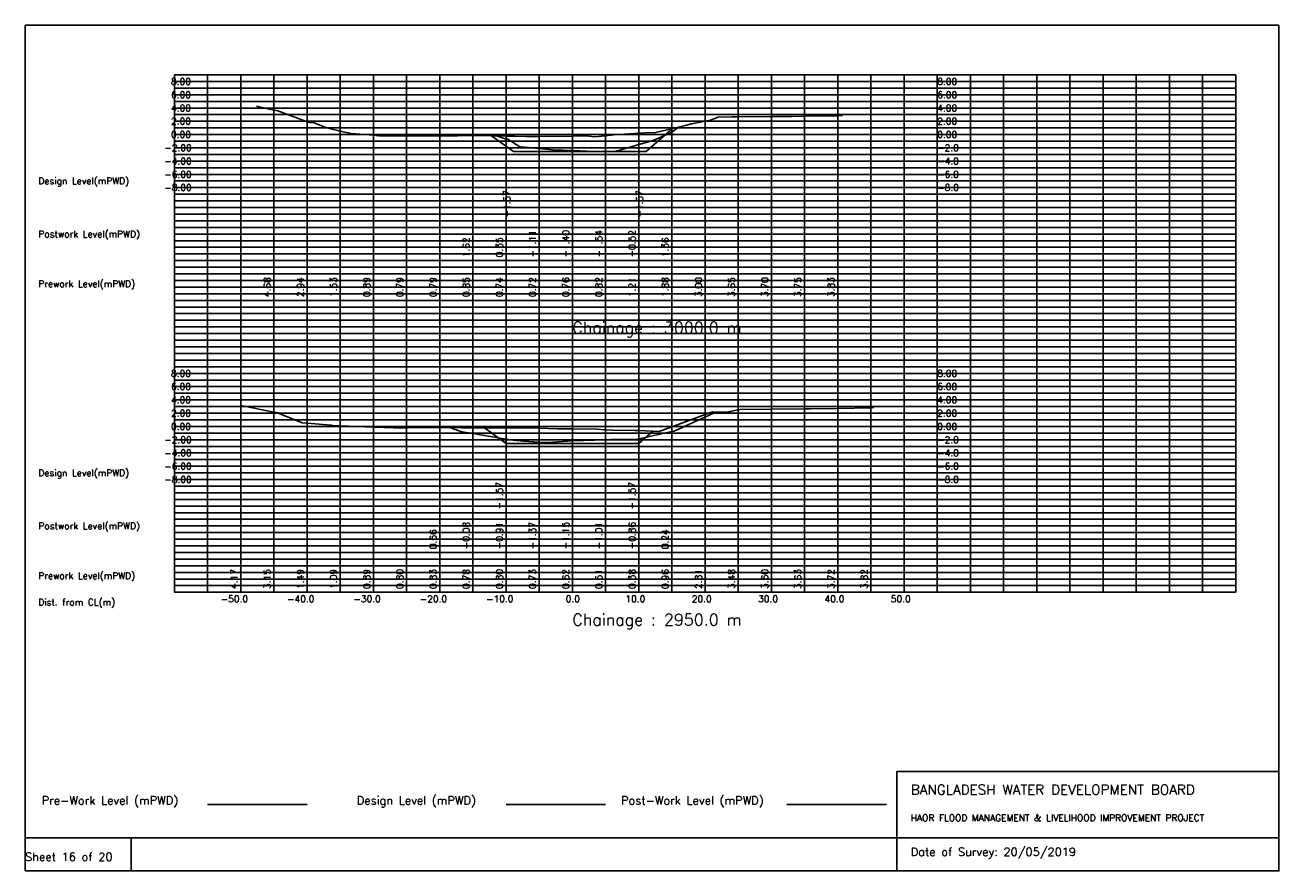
# Model space of a CAD drawing. Extents: x 0 to 189, y 0 to 128.
import ezdxf

# ---------------------------------------------------------------- set-up
doc = ezdxf.new("R2010")
doc.units = 0
doc.header["$MEASUREMENT"] = 0
doc.linetypes.add('1-1', pattern=[0])
for name, color, linetype in [('P1', 7, 'CONTINUOUS'), ('P15', 8, 'CONTINUOUS'), ('P2', 3, 'CONTINUOUS'), ('P3', 1, 'CONTINUOUS'), ('P6', 4, 'CONTINUOUS')]:
    doc.layers.add(name, color=color, linetype=linetype)
doc.styles.add('ROMAN_SIMPLEX', font='ROMANS')

msp = doc.modelspace()

# ---------------------------------------------------------------- linework, layer by layer
at = {"layer": 'P1'}
for p, q in [((0, 127.5), (0, 5)), ((0, 127.5), (189, 127.5)), ((189, 127.5), (189, 5)), ((131.4, 15), (131.4, 0)), ((131.4, 15), (189, 15)), ((16, 5), (16, 0))]:
    msp.add_line(p, q, dxfattribs=at)
at = {"layer": 'P1', "linetype": '1-1'}
msp.add_lwpolyline([(0, 0), (189, 0), (189, 5), (0, 5), (0, 0)], dxfattribs=at)
at = {"layer": 'P15', "linetype": '1-1'}
for points in [[(22.5, 120), (182.5, 120)], [(22.5, 42), (22.5, 120)], [(27.5, 42), (27.5, 120)], [(32.5, 42), (32.5, 120)], [(37.5, 42), (37.5, 120)], [(42.5, 42), (42.5, 120)], [(47.5, 42), (47.5, 120)], [(52.5, 42), (52.5, 120)], [(57.5, 42), (57.5, 120)], [(62.5, 42), (62.5, 120)], [(67.5, 42), (67.5, 120)], [(72.5, 42), (72.5, 120)], [(77.5, 42), (77.5, 120)], [(82.5, 42), (82.5, 120)], [(87.5, 42), (87.5, 120)], [(92.5, 42), (92.5, 120)], [(97.5, 42), (97.5, 120)], [(102.5, 42), (102.5, 120)], [(107.5, 42), (107.5, 120)], [(112.5, 42), (112.5, 120)], [(117.5, 42), (117.5, 120)], [(122.5, 42), (122.5, 120)], [(127.5, 42), (127.5, 120)], [(132.5, 42), (132.5, 120)], [(137.5, 42), (137.5, 120)], [(142.5, 42), (142.5, 120)], [(147.5, 42), (147.5, 120)], [(152.5, 42), (152.5, 120)], [(157.5, 42), (157.5, 120)], [(162.5, 42), (162.5, 120)], [(167.5, 42), (167.5, 120)], [(172.5, 42), (172.5, 120)], [(177.5, 42), (177.5, 120)], [(182.5, 42), (182.5, 120)], [(22.5, 119), (182.5, 119)], [(22.5, 118), (182.5, 118)], [(22.5, 117), (182.5, 117)], [(22.5, 116), (182.5, 116)], [(22.5, 115), (182.5, 115)], [(22.5, 114), (182.5, 114)], [(22.5, 113), (182.5, 113)], [(22.5, 112), (182.5, 112)], [(22.5, 111), (182.5, 111)], [(22.5, 110), (182.5, 110)], [(22.5, 109), (182.5, 109)], [(22.5, 108), (182.5, 108)], [(22.5, 107), (182.5, 107)], [(22.5, 106), (182.5, 106)], [(22.5, 105), (182.5, 105)], [(22.5, 104), (182.5, 104)], [(22.5, 103), (182.5, 103)], [(22.5, 102), (182.5, 102)], [(22.5, 101), (182.5, 101)], [(22.5, 100), (182.5, 100)], [(22.5, 99), (182.5, 99)], [(22.5, 98), (182.5, 98)], [(22.5, 97), (182.5, 97)], [(22.5, 96), (182.5, 96)], [(22.5, 95), (182.5, 95)], [(22.5, 94), (182.5, 94)], [(22.5, 93), (182.5, 93)], [(22.5, 92), (182.5, 92)], [(22.5, 91), (182.5, 91)], [(22.5, 90), (182.5, 90)], [(22.5, 89), (182.5, 89)], [(22.5, 88), (182.5, 88)], [(22.5, 87), (182.5, 87)], [(22.5, 86), (182.5, 86)], [(22.5, 85), (182.5, 85)], [(22.5, 84), (182.5, 84)], [(22.5, 83), (182.5, 83)], [(22.5, 82), (182.5, 82)], [(22.5, 81), (182.5, 81)], [(22.5, 80), (182.5, 80)], [(22.5, 79), (182.5, 79)], [(22.5, 78), (182.5, 78)], [(22.5, 77), (182.5, 77)], [(22.5, 76), (182.5, 76)], [(22.5, 75), (182.5, 75)], [(22.5, 74), (182.5, 74)], [(22.5, 73), (182.5, 73)], [(22.5, 72), (182.5, 72)], [(22.5, 71), (182.5, 71)], [(22.5, 70), (182.5, 70)], [(22.5, 69), (182.5, 69)], [(22.5, 68), (182.5, 68)], [(22.5, 67), (182.5, 67)], [(22.5, 66), (182.5, 66)], [(22.5, 65), (182.5, 65)], [(22.5, 64), (182.5, 64)], [(22.5, 63), (182.5, 63)], [(22.5, 62), (182.5, 62)], [(22.5, 61), (182.5, 61)], [(22.5, 60), (182.5, 60)], [(22.5, 59), (182.5, 59)], [(22.5, 58), (182.5, 58)], [(22.5, 57), (182.5, 57)], [(22.5, 56), (182.5, 56)], [(22.5, 55), (182.5, 55)], [(22.5, 54), (182.5, 54)], [(22.5, 53), (182.5, 53)], [(22.5, 52), (182.5, 52)], [(22.5, 51), (182.5, 51)], [(22.5, 50), (182.5, 50)], [(22.5, 49), (182.5, 49)], [(22.5, 48), (182.5, 48)], [(22.5, 47), (182.5, 47)], [(22.5, 46), (182.5, 46)], [(22.5, 45), (182.5, 45)], [(22.5, 44), (182.5, 44)], [(22.5, 43), (182.5, 43)], [(22.5, 42), (182.5, 42)]]:
    msp.add_lwpolyline(points, dxfattribs=at)
at = {"layer": 'P2'}
msp.add_line((27.5, 10), (42.5, 10), dxfattribs=at)
at = {"layer": 'P2', "linetype": '1-1'}
for points in [[(34.9, 115.26), (36.78, 114.82), (37.5, 114.68), (38.1, 114.56), (42.29, 113.03), (42.5, 112.94), (42.87, 112.8), (43.57, 112.74), (45.45, 112.01), (47.5, 111.53), (49.13, 111.15), (52.5, 110.89), (53.31, 110.83), (54.15, 110.8), (55.86, 110.78), (57.5, 110.79), (62.5, 110.79), (65.17, 110.79), (67.5, 110.85), (68.78, 110.88), (72.5, 110.74), (72.89, 110.73), (73.8, 110.73), (75.5, 110.7), (77.5, 110.72), (82.5, 110.76), (83.87, 110.78), (84.99, 110.77), (85.86, 110.67), (87.5, 110.82), (88.76, 110.94), (92.5, 111.21), (93.45, 111.28), (95.04, 111.29), (97.5, 111.88), (99.71, 112.4), (100.43, 112.61), (102.5, 113), (103.31, 113.15), (104.48, 113.63), (106.58, 113.65), (107.5, 113.65), (112.5, 113.7), (115.51, 113.72), (117.5, 113.75), (121.12, 113.8), (122.5, 113.83), (123.2, 113.85)], [(32.5, 70.17), (37.5, 69.15), (38.09, 69.03), (38.28, 68.96), (41.75, 67.56), (42.5, 67.49), (46.07, 67.2), (46.12, 67.18), (46.24, 67.15), (46.37, 67.14), (47.5, 67.09), (51.25, 66.94), (52.5, 66.89), (55.56, 66.77), (57.5, 66.8), (61.3, 66.85), (62.5, 66.83), (65.8, 66.77), (67.5, 66.78), (70.88, 66.8), (72.5, 66.8), (75.81, 66.8), (77.5, 66.73), (80.24, 66.63), (82.5, 66.62), (86.11, 66.6), (87.5, 66.5), (88.57, 66.43), (91.89, 66.41), (92.5, 66.38), (95.53, 66.23), (95.57, 66.24), (97.5, 66.96), (102.5, 68.81), (103.6, 69.21), (105.79, 69.17), (107.5, 69.48), (108.07, 69.58), (108.35, 69.57), (112.5, 69.6), (117.5, 69.63), (118.37, 69.63), (122.5, 69.72), (127.5, 69.82), (127.92, 69.83)]]:
    msp.add_lwpolyline(points, dxfattribs=at)
at = {"layer": 'P3'}
msp.add_line((72.5, 10), (87.5, 10), dxfattribs=at)
at = {"layer": 'P3', "linetype": '1-1'}
for points in [[(70.32, 110.82), (73.63, 108.42), (78.63, 108.42), (83.63, 108.42), (88.63, 108.42), (93.63, 108.42), (97.61, 111.9)], [(69.23, 66.79), (72.5, 64.42), (77.5, 64.42), (82.5, 64.42), (87.5, 64.42), (92.5, 64.42), (94.62, 66.28)]]:
    msp.add_lwpolyline(points, dxfattribs=at)
at = {"layer": 'P6'}
msp.add_line((114.84, 10), (129.84, 10), dxfattribs=at)
at = {"layer": 'P6', "linetype": '1-1'}
for points in [[(71.06, 110.79), (72.37, 110.36), (72.5, 110.35), (72.77, 110.32), (74.6, 109.16), (75.26, 109.12), (77.5, 108.89), (80.02, 108.63), (81.1, 108.66), (82.5, 108.6), (85.84, 108.45), (86.95, 108.46), (87.5, 108.46), (88.76, 108.46), (89.63, 108.64), (92.5, 109.48), (94.32, 110.01), (95.04, 110.23), (96.83, 111.08), (97.5, 111.36), (98.62, 112.14)], [(64.15, 66.8), (65.85, 66.2), (67.5, 65.92), (72.5, 65.09), (73.04, 64.99), (75.13, 64.76), (77.5, 64.63), (78.81, 64.56), (82.5, 64.85), (87.5, 64.99), (88.31, 65.02), (91.92, 65.01), (91.95, 65.02), (92.5, 65.14), (97.5, 66.24), (97.77, 66.3), (97.82, 66.3), (104.24, 69.2)]]:
    msp.add_lwpolyline(points, dxfattribs=at)

# ---------------------------------------------------------------- texts
at = {"layer": 'P1', "style": 'ROMAN_SIMPLEX'}
for s, height, rotation, p in [('8.00', 1, 360, (22, 118.5)), ('8.00', 1, 360, (137.5, 118.5)), ('6.00', 1, 360, (22, 116.5)), ('6.00', 1, 360, (137.5, 116.5)), ('4.00', 1, 360, (22, 114.5)), ('4.00', 1, 360, (137.5, 114.5)), ('2.00', 1, 360, (22, 112.5)), ('2.00', 1, 360, (137.5, 112.5)), ('0.00', 1, 360, (22, 110.5)), ('0.00', 1, 360, (137.5, 110.5)), ('-2.00', 1, 360, (21, 108.5)), ('-2.0', 1, 360, (137.5, 108.5)), ('-4.00', 1, 360, (21, 106.5)), ('-4.0', 1, 360, (137.5, 106.5)), ('Design Level(mPWD)', 1, 360, (2, 103.5)), ('-6.00', 1, 360, (21, 104.5)), ('-6.0', 1, 360, (137.5, 104.5)), ('-8.00', 1, 360, (21, 102.5)), ('-8.0', 1, 360, (137.5, 102.5)), ('-1.57', 1, 90, (73.13, 98.5)), ('-1.57', 1, 90, (93.13, 98.5)), ('Postwork Level(mPWD)', 1, 360, (2, 95.5)), ('1.62', 1, 90, (67, 92.5)), ('0.35', 1, 90, (72, 92.5)), ('-1.11', 1, 90, (77, 92.5)), ('-1.40', 1, 90, (82, 92.5)), ('-1.54', 1, 90, (87, 92.5)), ('-0.52', 1, 90, (92, 92.5)), ('1.36', 1, 90, (97, 92.5)), ('Prework Level(mPWD)', 1, 360, (2, 88)), ('4.68', 1, 90, (37, 86.5)), ('2.94', 1, 90, (42, 86.5)), ('1.53', 1, 90, (47, 86.5)), ('0.89', 1, 90, (52, 86.5)), ('0.79', 1, 90, (57, 86.5)), ('0.79', 1, 90, (62, 86.5)), ('0.85', 1, 90, (67, 86.5)), ('0.74', 1, 90, (72, 86.5)), ('0.72', 1, 90, (77, 86.5)), ('0.76', 1, 90, (82, 86.5)), ('0.82', 1, 90, (87, 86.5)), ('1.21', 1, 90, (92, 86.5)), ('1.88', 1, 90, (97, 86.5)), ('3.00', 1, 90, (102, 86.5)), ('3.65', 1, 90, (107, 86.5)), ('3.70', 1, 90, (112, 86.5)), ('3.75', 1, 90, (117, 86.5)), ('3.83', 1, 90, (122, 86.5)), ('Chainage : 3000.0 m', 1.75, 360, (82.5, 81)), ('8.00', 1, 360, (22, 74.5)), ('8.00', 1, 360, (137.5, 74.5)), ('6.00', 1, 360, (22, 72.5)), ('6.00', 1, 360, (137.5, 72.5)), ('4.00', 1, 360, (22, 70.5)), ('4.00', 1, 360, (137.5, 70.5)), ('2.00', 1, 360, (22, 68.5)), ('2.00', 1, 360, (137.5, 68.5)), ('0.00', 1, 360, (22, 66.5)), ('0.00', 1, 360, (137.5, 66.5)), ('-2.00', 1, 360, (21, 64.5)), ('-2.0', 1, 360, (137.5, 64.5)), ('-4.00', 1, 360, (21, 62.5)), ('-4.0', 1, 360, (137.5, 62.5)), ('Design Level(mPWD)', 1, 360, (2, 59.5)), ('-6.00', 1, 360, (21, 60.5)), ('-6.0', 1, 360, (137.5, 60.5)), ('-8.00', 1, 360, (21, 58.5)), ('-8.0', 1, 360, (137.5, 58.5)), ('-1.57', 1, 90, (72, 54.5)), ('-1.57', 1, 90, (92, 54.5)), ('Postwork Level(mPWD)', 1, 360, (2, 51.5)), ('0.66', 1, 90, (62, 48.5)), ('-0.08', 1, 90, (67, 48.5)), ('-0.91', 1, 90, (72, 48.5)), ('-1.37', 1, 90, (77, 48.5)), ('-1.15', 1, 90, (82, 48.5)), ('-1.01', 1, 90, (87, 48.5)), ('-0.86', 1, 90, (92, 48.5)), ('0.24', 1, 90, (97, 48.5)), ('Prework Level(mPWD)', 1, 360, (2, 44)), ('4.17', 1, 90, (32, 42.5)), ('3.15', 1, 90, (37, 42.5)), ('1.49', 1, 90, (42, 42.5)), ('1.09', 1, 90, (47, 42.5)), ('0.89', 1, 90, (52, 42.5)), ('0.80', 1, 90, (57, 42.5)), ('0.83', 1, 90, (62, 42.5)), ('0.78', 1, 90, (67, 42.5)), ('0.80', 1, 90, (72, 42.5)), ('0.73', 1, 90, (77, 42.5)), ('0.62', 1, 90, (82, 42.5)), ('0.51', 1, 90, (87, 42.5)), ('0.38', 1, 90, (92, 42.5)), ('0.96', 1, 90, (97, 42.5)), ('2.81', 1, 90, (102, 42.5)), ('3.48', 1, 90, (107, 42.5)), ('3.60', 1, 90, (112, 42.5)), ('3.63', 1, 90, (117, 42.5)), ('3.72', 1, 90, (122, 42.5)), ('3.82', 1, 90, (127, 42.5)), ('Dist. from CL(m)', 1, 360, (2, 40)), ('-50.0', 1, 360, (29.5, 40.5)), ('-40.0', 1, 360, (39.5, 40.5)), ('-30.0', 1, 360, (49.5, 40.5)), ('-20.0', 1, 360, (59.5, 40.5)), ('-10.0', 1, 360, (69.5, 40.5)), ('0.0', 1, 360, (81.5, 40.5)), ('10.0', 1, 360, (90.5, 40.5)), ('20.0', 1, 360, (100.5, 40.5)), ('30.0', 1, 360, (110.5, 40.5)), ('40.0', 1, 360, (120.5, 40.5)), ('50.0', 1, 360, (130.5, 40.5)), ('Chainage : 2950.0 m', 1.75, 360, (82.5, 37)), ('Sheet 16 of 20', 1.25, 360, (0, 1.5))]:
    msp.add_text(s, height=height, rotation=rotation, dxfattribs=at).set_placement(p)
for s, height, p in [('Pre-Work Level (mPWD)', 1.25, (2.5, 10)), ('Design Level (mPWD)', 1.25, (50, 10)), ('Post-Work Level (mPWD)', 1.25, (89.84, 10)), ('BANGLADESH WATER DEVELOPMENT BOARD', 1.5, (133.5, 11.5)), ('HAOR FLOOD MANAGEMENT & LIVELIHOOD IMPROVEMENT PROJECT', 1, (133.5, 7.5)), ('Date of Survey: 20/05/2019', 1.25, (133.5, 2.25))]:
    msp.add_text(s, height=height, dxfattribs=at).set_placement(p)

doc.saveas('drawing.dxf')
